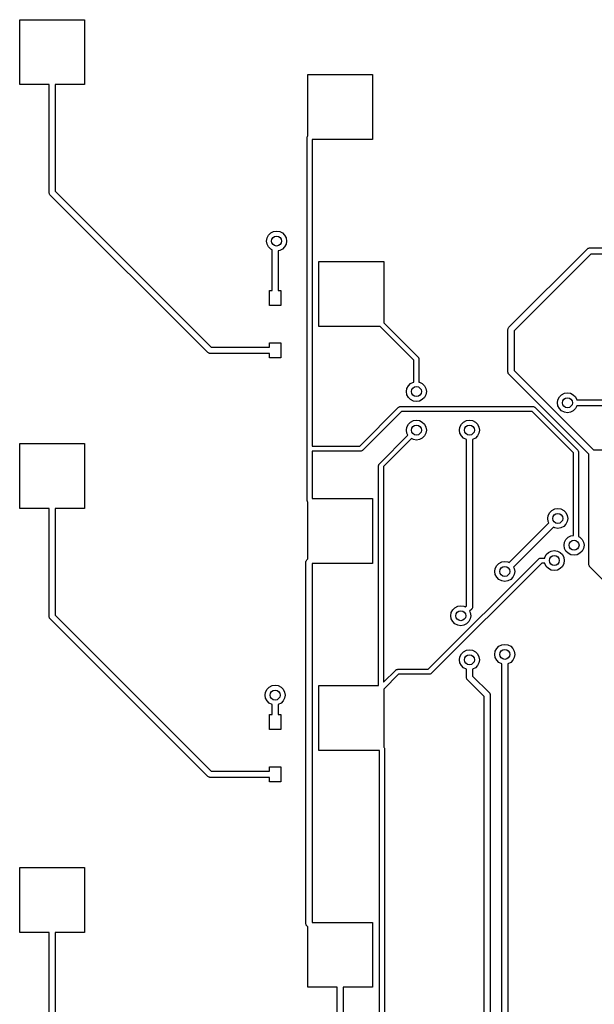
# Model space of a CAD drawing. Extents: x 3.08 to 5.54, y -3.21 to -0.59.
# Tile 2 of 10: x 3.08 to 3.99, y -2.19 to -0.63. Entities that reach past the tile are written whole.
import ezdxf

# ---------------------------------------------------------------- set-up
doc = ezdxf.new("R2010")
doc.units = 0
doc.header["$MEASUREMENT"] = 0
doc.layers.add('BLACK', color=7, linetype='CONTINUOUS')

msp = doc.modelspace()

# ---------------------------------------------------------------- linework, layer by layer
at = {"layer": 'BLACK', "linetype": 'CONTINUOUS'}
for p, q in [((3.08268, -0.737204), (3.08268, -0.634842)), ((3.08268, -0.634842), (3.18504, -0.634842)), ((3.18504, -0.634842), (3.18504, -0.737204)), ((3.5374, -0.818378), (3.5374, -0.721456)), ((3.5374, -0.721456), (3.63976, -0.721456)), ((3.63976, -0.721456), (3.63976, -0.823818)), ((3.12894, -0.737204), (3.08268, -0.737204)), ((3.12894, -0.90765), (3.12894, -0.737204)), ((3.18504, -0.737204), (3.13878, -0.737204)), ((3.13878, -0.737204), (3.13878, -0.905612)), ((3.53643, -0.820847), (3.53653, -0.820545)), ((3.53643, -1.39372), (3.53643, -0.820847)), ((3.53648, -0.820231), (3.5369, -0.81941)), ((3.53653, -0.820545), (3.53648, -0.820231)), ((3.5369, -0.81941), (3.53719, -0.818533)), ((3.53719, -0.818533), (3.5374, -0.818378)), ((3.63976, -0.823818), (3.54431, -0.823818)), ((3.54431, -0.823818), (3.54431, -1.30777)), ((3.12928, -0.908813), (3.12894, -0.90765)), ((3.12953, -0.909998), (3.12928, -0.908813)), ((3.12968, -0.910202), (3.12953, -0.909998)), ((3.12972, -0.910309), (3.12968, -0.910202)), ((3.12985, -0.910428), (3.12972, -0.910309)), ((3.13038, -0.91113), (3.12985, -0.910428)), ((3.37955, -1.1603), (3.13038, -0.91113)), ((3.13878, -0.905612), (3.38507, -1.1519)), ((3.47321, -0.979386), (3.47545, -0.974996)), ((3.47545, -0.974996), (3.47893, -0.971512)), ((3.47893, -0.971512), (3.48332, -0.969275)), ((3.48332, -0.969275), (3.48819, -0.968504)), ((3.48819, -0.968504), (3.49306, -0.969275)), ((3.49306, -0.969275), (3.49745, -0.971512)), ((3.49745, -0.971512), (3.50093, -0.974996)), ((3.50093, -0.974996), (3.50317, -0.979386)), ((3.47244, -0.984252), (3.47321, -0.979386)), ((3.47321, -0.989118), (3.47244, -0.984252)), ((3.47545, -0.993508), (3.47321, -0.989118)), ((3.47893, -0.996992), (3.47545, -0.993508)), ((3.50093, -0.993508), (3.49745, -0.996992)), ((3.50317, -0.989118), (3.50093, -0.993508)), ((3.50317, -0.979386), (3.50394, -0.984252)), ((3.50394, -0.984252), (3.50317, -0.989118)), ((3.48097, -0.99803), (3.47893, -0.996992)), ((3.48097, -1.06234), (3.48097, -0.99803)), ((3.49306, -0.999229), (3.49081, -0.999585)), ((3.49081, -0.999585), (3.49081, -1.06234)), ((3.49745, -0.996992), (3.49306, -0.999229)), ((3.8548, -1.12048), (3.97876, -0.99652)), ((3.98428, -1.00492), (3.86321, -1.126)), ((3.97876, -0.99652), (3.97947, -0.995996)), ((3.97947, -0.995996), (3.97958, -0.995859)), ((3.97958, -0.995859), (3.97969, -0.995827)), ((3.97969, -0.995827), (3.97989, -0.995675)), ((3.97989, -0.995675), (3.98108, -0.99542)), ((3.98108, -0.99542), (3.98224, -0.995079)), ((3.98224, -0.995079), (4.02067, -0.995079)), ((4.02067, -1.00492), (3.98428, -1.00492)), ((3.55512, -1.11909), (3.55512, -1.01673)), ((3.55512, -1.01673), (3.65748, -1.01673)), ((3.65748, -1.01673), (3.65748, -1.11353)), ((3.47703, -1.08596), (3.47703, -1.06234)), ((3.47703, -1.06234), (3.48097, -1.06234)), ((3.49081, -1.06234), (3.49475, -1.06234)), ((3.49475, -1.06234), (3.49475, -1.08596)), ((3.49475, -1.08596), (3.47703, -1.08596)), ((3.65191, -1.11909), (3.55512, -1.11909)), ((3.70505, -1.17223), (3.65191, -1.11909)), ((3.65748, -1.11353), (3.71177, -1.16782)), ((3.85336, -1.12396), (3.85349, -1.12309)), ((3.85336, -1.19096), (3.85336, -1.12396)), ((3.85348, -1.12291), (3.85353, -1.12281)), ((3.85349, -1.12309), (3.85348, -1.12291)), ((3.85353, -1.12281), (3.85357, -1.12256)), ((3.85357, -1.12256), (3.85422, -1.12154)), ((3.85422, -1.12154), (3.8548, -1.12048)), ((3.86321, -1.126), (3.86321, -1.18892)), ((3.47703, -1.1519), (3.47703, -1.14501)), ((3.47703, -1.14501), (3.49475, -1.14501)), ((3.49475, -1.14501), (3.49475, -1.16863)), ((3.38061, -1.16088), (3.37955, -1.1603)), ((3.38163, -1.16154), (3.38061, -1.16088)), ((3.38188, -1.16158), (3.38163, -1.16154)), ((3.38198, -1.16163), (3.38188, -1.16158)), ((3.38216, -1.16162), (3.38198, -1.16163)), ((3.38303, -1.16174), (3.38216, -1.16162)), ((3.47703, -1.16174), (3.38303, -1.16174)), ((3.38507, -1.1519), (3.47703, -1.1519)), ((3.47703, -1.16863), (3.47703, -1.16174)), ((3.49475, -1.16863), (3.47703, -1.16863)), ((3.70505, -1.20684), (3.70505, -1.17223)), ((3.71177, -1.16782), (3.71192, -1.1681)), ((3.71192, -1.1681), (3.71217, -1.16829)), ((3.71217, -1.16829), (3.71246, -1.16917)), ((3.71246, -1.16917), (3.71288, -1.16999)), ((3.71288, -1.16999), (3.71283, -1.1703)), ((3.71283, -1.1703), (3.71292, -1.1706)), ((3.71292, -1.1706), (3.71292, -1.20684)), ((3.8537, -1.19213), (3.85336, -1.19096)), ((3.85396, -1.19331), (3.8537, -1.19213)), ((3.85411, -1.19351), (3.85396, -1.19331)), ((3.85414, -1.19362), (3.85411, -1.19351)), ((3.85428, -1.19374), (3.85414, -1.19362)), ((3.8548, -1.19444), (3.85428, -1.19374)), ((3.9813, -1.32094), (3.8548, -1.19444)), ((3.86321, -1.18892), (3.98826, -1.31398)), ((3.69625, -1.2127), (3.69973, -1.20922)), ((3.69973, -1.20922), (3.70412, -1.20698)), ((3.70412, -1.20698), (3.70505, -1.20684)), ((3.71292, -1.20684), (3.71385, -1.20698)), ((3.71385, -1.20698), (3.71824, -1.20922)), ((3.71824, -1.20922), (3.72173, -1.2127)), ((3.69324, -1.22196), (3.69401, -1.21709)), ((3.69401, -1.22683), (3.69324, -1.22196)), ((3.69401, -1.21709), (3.69625, -1.2127)), ((3.69625, -1.23122), (3.69401, -1.22683)), ((3.72173, -1.2127), (3.72397, -1.21709)), ((3.72397, -1.22683), (3.72173, -1.23122)), ((3.72397, -1.21709), (3.72474, -1.22196)), ((3.72474, -1.22196), (3.72397, -1.22683)), ((3.93459, -1.23042), (3.93808, -1.22693)), ((3.93808, -1.22693), (3.94247, -1.22469)), ((3.94247, -1.22469), (3.94733, -1.22392)), ((3.94733, -1.22392), (3.9522, -1.22469)), ((3.9522, -1.22469), (3.95659, -1.22693)), ((3.95659, -1.22693), (3.96007, -1.23042)), ((3.69973, -1.2347), (3.69625, -1.23122)), ((3.70412, -1.23694), (3.69973, -1.2347)), ((3.70899, -1.23771), (3.70412, -1.23694)), ((3.71385, -1.23694), (3.70899, -1.23771)), ((3.71824, -1.2347), (3.71385, -1.23694)), ((3.72173, -1.23122), (3.71824, -1.2347)), ((3.93159, -1.23967), (3.93236, -1.23481)), ((3.93236, -1.24454), (3.93159, -1.23967)), ((3.93236, -1.23481), (3.93459, -1.23042)), ((3.96007, -1.23042), (3.96228, -1.23475)), ((3.96228, -1.23475), (4.22364, -1.23475)), ((3.61945, -1.30805), (3.68078, -1.24672)), ((3.6852, -1.25344), (3.62386, -1.31477)), ((3.68078, -1.24672), (3.68107, -1.24657)), ((3.68107, -1.24657), (3.68125, -1.24631)), ((3.68125, -1.24631), (3.68213, -1.24603)), ((3.68213, -1.24603), (3.68295, -1.24561)), ((3.68295, -1.24561), (3.68326, -1.24566)), ((3.68326, -1.24566), (3.68357, -1.24556)), ((3.68357, -1.24556), (3.89319, -1.24556)), ((3.89156, -1.25344), (3.6852, -1.25344)), ((3.8978, -1.25968), (3.89156, -1.25344)), ((3.89319, -1.24556), (3.89349, -1.24566)), ((3.89349, -1.24566), (3.8938, -1.24561)), ((3.8938, -1.24561), (3.89462, -1.24603)), ((3.89462, -1.24603), (3.8955, -1.24631)), ((3.8955, -1.24631), (3.89569, -1.24657)), ((3.89569, -1.24657), (3.89597, -1.24672)), ((3.89597, -1.24672), (3.90337, -1.25411)), ((3.90337, -1.25411), (3.90337, -1.25411)), ((3.90337, -1.25411), (3.96341, -1.31416)), ((3.93459, -1.24893), (3.93236, -1.24454)), ((3.93808, -1.25241), (3.93459, -1.24893)), ((3.94247, -1.25465), (3.93808, -1.25241)), ((3.94733, -1.25542), (3.94247, -1.25465)), ((3.9522, -1.25465), (3.94733, -1.25542)), ((3.95659, -1.25241), (3.9522, -1.25465)), ((3.96007, -1.24893), (3.95659, -1.25241)), ((3.96228, -1.24459), (3.96007, -1.24893)), ((4.2216, -1.24459), (3.96228, -1.24459)), ((3.69401, -1.27794), (3.69625, -1.27355)), ((3.69625, -1.27355), (3.69973, -1.27007)), ((3.69973, -1.27007), (3.70412, -1.26783)), ((3.70412, -1.26783), (3.70899, -1.26706)), ((3.70899, -1.26706), (3.71385, -1.26783)), ((3.71385, -1.26783), (3.71824, -1.27007)), ((3.71824, -1.27007), (3.72173, -1.27355)), ((3.72173, -1.27355), (3.72397, -1.27794)), ((3.77767, -1.27794), (3.77991, -1.27355)), ((3.77991, -1.27355), (3.78339, -1.27007)), ((3.78339, -1.27007), (3.78778, -1.26783)), ((3.78778, -1.26783), (3.79265, -1.26706)), ((3.79265, -1.26706), (3.79752, -1.26783)), ((3.79752, -1.26783), (3.80191, -1.27007)), ((3.80191, -1.27007), (3.80539, -1.27355)), ((3.80539, -1.27355), (3.80763, -1.27794)), ((3.95669, -1.31857), (3.8978, -1.25968)), ((3.8978, -1.25968), (3.8978, -1.25968)), ((3.69324, -1.28281), (3.69401, -1.27794)), ((3.69401, -1.28767), (3.69324, -1.28281)), ((3.69554, -1.29068), (3.69401, -1.28767)), ((3.72397, -1.28767), (3.72173, -1.29206)), ((3.72397, -1.27794), (3.72474, -1.28281)), ((3.72474, -1.28281), (3.72397, -1.28767)), ((3.7769, -1.28281), (3.77767, -1.27794)), ((3.77767, -1.28767), (3.7769, -1.28281)), ((3.77991, -1.29206), (3.77767, -1.28767)), ((3.80763, -1.28767), (3.80539, -1.29206)), ((3.80763, -1.27794), (3.8084, -1.28281)), ((3.8084, -1.28281), (3.80763, -1.28767)), ((3.08268, -1.4065), (3.08268, -1.30413)), ((3.08268, -1.30413), (3.18504, -1.30413)), ((3.18504, -1.30413), (3.18504, -1.4065)), ((3.65043, -1.3358), (3.69554, -1.29068)), ((3.70111, -1.29625), (3.65715, -1.34021)), ((3.70412, -1.29779), (3.70111, -1.29625)), ((3.70899, -1.29856), (3.70412, -1.29779)), ((3.71385, -1.29779), (3.70899, -1.29856)), ((3.71824, -1.29555), (3.71385, -1.29779)), ((3.72173, -1.29206), (3.71824, -1.29555)), ((3.78339, -1.29555), (3.77991, -1.29206)), ((3.78773, -1.29776), (3.78339, -1.29555)), ((3.78773, -1.56007), (3.78773, -1.29776)), ((3.80191, -1.29555), (3.79757, -1.29776)), ((3.79757, -1.29776), (3.79757, -1.56211)), ((3.80539, -1.29206), (3.80191, -1.29555)), ((3.54431, -1.30777), (3.54459, -1.30805)), ((3.62108, -1.31593), (3.54431, -1.31593)), ((3.54431, -1.31593), (3.54431, -1.39075)), ((3.54459, -1.30805), (3.61945, -1.30805)), ((3.62138, -1.31583), (3.62108, -1.31593)), ((3.62169, -1.31588), (3.62138, -1.31583)), ((3.62251, -1.31546), (3.62169, -1.31588)), ((3.62339, -1.31517), (3.62251, -1.31546)), ((3.62358, -1.31492), (3.62339, -1.31517)), ((3.62386, -1.31477), (3.62358, -1.31492)), ((3.95669, -1.44898), (3.95669, -1.31857)), ((3.96341, -1.31416), (3.96356, -1.31444)), ((3.96356, -1.31444), (3.96382, -1.31463)), ((3.96382, -1.31463), (3.9641, -1.31551)), ((3.9641, -1.31551), (3.96452, -1.31633)), ((3.96452, -1.31633), (3.96447, -1.31664)), ((3.96447, -1.31664), (3.96457, -1.31694)), ((3.96457, -1.31694), (3.96457, -1.45061)), ((3.9813, -1.4954), (3.9813, -1.32094)), ((3.98826, -1.31398), (4.1487, -1.31398)), ((3.64974, -1.33714), (3.65003, -1.33627)), ((3.65003, -1.33627), (3.65029, -1.33608)), ((3.65029, -1.33608), (3.65043, -1.3358)), ((3.64928, -1.33858), (3.64937, -1.33828)), ((3.64928, -1.68602), (3.64928, -1.33858)), ((3.64932, -1.33797), (3.64974, -1.33714)), ((3.64937, -1.33828), (3.64932, -1.33797)), ((3.65715, -1.34021), (3.65715, -1.68078)), ((3.53653, -1.39402), (3.53643, -1.39372)), ((3.53648, -1.39433), (3.53653, -1.39402)), ((3.5369, -1.39516), (3.53648, -1.39433)), ((3.53719, -1.39603), (3.5369, -1.39516)), ((3.5374, -1.39619), (3.53719, -1.39603)), ((3.5374, -1.48615), (3.5374, -1.39619)), ((3.54431, -1.39075), (3.63976, -1.39075)), ((3.63976, -1.39075), (3.63976, -1.49311)), ((3.12894, -1.4065), (3.08268, -1.4065)), ((3.12894, -1.57694), (3.12894, -1.4065)), ((3.18504, -1.4065), (3.13878, -1.4065)), ((3.13878, -1.4065), (3.13878, -1.5749)), ((3.91711, -1.41738), (3.91934, -1.41299)), ((3.91934, -1.41299), (3.92283, -1.4095)), ((3.92283, -1.4095), (3.92722, -1.40727)), ((3.92722, -1.40727), (3.93208, -1.4065)), ((3.93208, -1.4065), (3.93695, -1.40727)), ((3.93695, -1.40727), (3.94134, -1.4095)), ((3.94134, -1.4095), (3.94483, -1.41299)), ((3.94483, -1.41299), (3.94706, -1.41738)), ((3.85538, -1.49199), (3.91817, -1.4292)), ((3.91634, -1.42224), (3.91711, -1.41738)), ((3.91711, -1.42711), (3.91634, -1.42224)), ((3.91817, -1.4292), (3.91711, -1.42711)), ((3.94706, -1.42711), (3.94483, -1.4315)), ((3.94706, -1.41738), (3.94783, -1.42224)), ((3.94783, -1.42224), (3.94706, -1.42711)), ((3.92513, -1.43616), (3.86234, -1.49895)), ((3.92722, -1.43722), (3.92513, -1.43616)), ((3.93208, -1.43799), (3.92722, -1.43722)), ((3.93695, -1.43722), (3.93208, -1.43799)), ((3.94134, -1.43498), (3.93695, -1.43722)), ((3.94483, -1.4315), (3.94134, -1.43498)), ((3.94195, -1.46457), (3.94272, -1.4597)), ((3.94272, -1.4597), (3.94496, -1.45531)), ((3.94496, -1.45531), (3.94844, -1.45183)), ((3.94844, -1.45183), (3.95283, -1.44959)), ((3.95283, -1.44959), (3.95669, -1.44898)), ((3.96457, -1.45061), (3.96695, -1.45183)), ((3.96695, -1.45183), (3.97044, -1.45531)), ((3.97044, -1.45531), (3.97267, -1.4597)), ((3.97267, -1.4597), (3.97344, -1.46457)), ((3.91385, -1.47941), (3.91733, -1.47593)), ((3.91733, -1.47593), (3.92172, -1.47369)), ((3.92172, -1.47369), (3.92659, -1.47292)), ((3.92659, -1.47292), (3.93146, -1.47369)), ((3.93146, -1.47369), (3.93585, -1.47593)), ((3.93585, -1.47593), (3.93933, -1.47941)), ((3.94272, -1.46943), (3.94195, -1.46457)), ((3.94496, -1.47382), (3.94272, -1.46943)), ((3.94844, -1.47731), (3.94496, -1.47382)), ((3.97044, -1.47382), (3.96695, -1.47731)), ((3.97267, -1.46943), (3.97044, -1.47382)), ((3.97344, -1.46457), (3.97267, -1.46943)), ((3.53447, -1.49112), (3.53459, -1.49025)), ((3.53447, -2.06203), (3.53447, -1.49112)), ((3.53458, -1.49007), (3.53463, -1.48998)), ((3.53459, -1.49025), (3.53458, -1.49007)), ((3.53463, -1.48998), (3.53467, -1.48972)), ((3.53467, -1.48972), (3.53533, -1.48871)), ((3.53533, -1.48871), (3.53591, -1.48764)), ((3.53591, -1.48764), (3.5374, -1.48615)), ((3.72768, -1.66045), (3.90225, -1.48588)), ((3.83917, -1.49316), (3.84356, -1.49093)), ((3.84356, -1.49093), (3.84842, -1.49016)), ((3.84842, -1.49016), (3.85329, -1.49093)), ((3.85329, -1.49093), (3.85538, -1.49199)), ((3.90225, -1.48588), (3.90253, -1.48574)), ((3.90253, -1.48574), (3.90272, -1.48548)), ((3.90272, -1.48548), (3.90359, -1.4852)), ((3.90359, -1.4852), (3.90442, -1.48478)), ((3.90442, -1.48478), (3.90473, -1.48483)), ((3.90473, -1.48483), (3.90503, -1.48473)), ((3.90503, -1.48473), (3.91147, -1.48473)), ((3.91147, -1.48473), (3.91161, -1.4838)), ((3.91161, -1.4838), (3.91385, -1.47941)), ((3.93933, -1.47941), (3.94157, -1.4838)), ((3.94157, -1.4838), (3.94234, -1.48867)), ((3.94234, -1.48867), (3.94157, -1.49354)), ((3.95283, -1.47954), (3.94844, -1.47731)), ((3.9577, -1.48031), (3.95283, -1.47954)), ((3.96256, -1.47954), (3.9577, -1.48031)), ((3.96695, -1.47731), (3.96256, -1.47954)), ((3.54436, -1.49311), (3.54431, -1.49316)), ((3.54431, -1.49316), (3.54431, -2.05999)), ((3.63976, -1.49311), (3.54436, -1.49311)), ((3.90666, -1.49261), (3.7321, -1.66717)), ((3.83268, -1.5059), (3.83345, -1.50104)), ((3.83345, -1.51077), (3.83268, -1.5059)), ((3.83345, -1.50104), (3.83568, -1.49665)), ((3.83568, -1.49665), (3.83917, -1.49316)), ((3.86234, -1.49895), (3.8634, -1.50104)), ((3.8634, -1.50104), (3.86417, -1.5059)), ((3.86417, -1.5059), (3.8634, -1.51077)), ((3.91147, -1.49261), (3.90666, -1.49261)), ((3.91161, -1.49354), (3.91147, -1.49261)), ((3.91385, -1.49793), (3.91161, -1.49354)), ((3.91733, -1.50141), (3.91385, -1.49793)), ((3.92172, -1.50365), (3.91733, -1.50141)), ((3.92659, -1.50442), (3.92172, -1.50365)), ((3.93146, -1.50365), (3.92659, -1.50442)), ((3.93585, -1.50141), (3.93146, -1.50365)), ((3.93933, -1.49793), (3.93585, -1.50141)), ((3.94157, -1.49354), (3.93933, -1.49793)), ((3.98164, -1.49656), (3.9813, -1.4954)), ((3.9819, -1.49774), (3.98164, -1.49656)), ((3.98205, -1.49795), (3.9819, -1.49774)), ((3.98208, -1.49805), (3.98205, -1.49795)), ((3.98222, -1.49817), (3.98208, -1.49805)), ((3.98274, -1.49887), (3.98222, -1.49817)), ((4.12553, -1.64167), (3.98274, -1.49887)), ((3.83568, -1.51516), (3.83345, -1.51077)), ((3.83917, -1.51865), (3.83568, -1.51516)), ((3.84356, -1.52088), (3.83917, -1.51865)), ((3.84842, -1.52165), (3.84356, -1.52088)), ((3.85329, -1.52088), (3.84842, -1.52165)), ((3.85768, -1.51865), (3.85329, -1.52088)), ((3.86116, -1.51516), (3.85768, -1.51865)), ((3.8634, -1.51077), (3.86116, -1.51516)), ((3.76394, -1.57097), (3.76618, -1.56658)), ((3.76618, -1.56658), (3.76966, -1.5631)), ((3.76966, -1.5631), (3.77405, -1.56086)), ((3.77405, -1.56086), (3.77892, -1.56009)), ((3.77892, -1.56009), (3.78378, -1.56086)), ((3.78378, -1.56086), (3.78587, -1.56192)), ((3.78587, -1.56192), (3.78773, -1.56007)), ((3.79613, -1.56558), (3.79283, -1.56888)), ((3.79283, -1.56888), (3.7939, -1.57097)), ((3.79671, -1.56452), (3.79613, -1.56558)), ((3.79737, -1.5635), (3.79671, -1.56452)), ((3.7974, -1.56325), (3.79737, -1.5635)), ((3.79746, -1.56315), (3.7974, -1.56325)), ((3.79757, -1.56211), (3.79744, -1.56297)), ((3.79744, -1.56297), (3.79746, -1.56315)), ((3.12928, -1.5781), (3.12894, -1.57694)), ((3.12953, -1.57929), (3.12928, -1.5781)), ((3.12968, -1.57949), (3.12953, -1.57929)), ((3.12972, -1.5796), (3.12968, -1.57949)), ((3.12985, -1.57972), (3.12972, -1.5796)), ((3.13038, -1.58042), (3.12985, -1.57972)), ((3.37955, -1.82959), (3.13038, -1.58042)), ((3.13878, -1.5749), (3.38507, -1.82119)), ((3.76317, -1.57584), (3.76394, -1.57097)), ((3.76394, -1.5807), (3.76317, -1.57584)), ((3.76618, -1.58509), (3.76394, -1.5807)), ((3.76966, -1.58858), (3.76618, -1.58509)), ((3.79166, -1.58509), (3.78817, -1.58858)), ((3.7939, -1.5807), (3.79166, -1.58509)), ((3.7939, -1.57097), (3.79467, -1.57584)), ((3.79467, -1.57584), (3.7939, -1.5807)), ((3.77405, -1.59081), (3.76966, -1.58858)), ((3.77892, -1.59158), (3.77405, -1.59081)), ((3.78378, -1.59081), (3.77892, -1.59158)), ((3.78817, -1.58858), (3.78378, -1.59081)), ((3.78339, -1.6326), (3.78778, -1.63036)), ((3.78778, -1.63036), (3.79265, -1.62959)), ((3.79265, -1.62959), (3.79752, -1.63036)), ((3.79752, -1.63036), (3.80191, -1.6326)), ((3.83268, -1.63681), (3.83345, -1.63194)), ((3.83345, -1.63194), (3.83568, -1.62755)), ((3.83568, -1.62755), (3.83917, -1.62407)), ((3.83917, -1.62407), (3.84356, -1.62183)), ((3.84356, -1.62183), (3.84842, -1.62106)), ((3.84842, -1.62106), (3.85329, -1.62183)), ((3.85329, -1.62183), (3.85768, -1.62407)), ((3.85768, -1.62407), (3.86116, -1.62755)), ((3.86116, -1.62755), (3.8634, -1.63194)), ((3.8634, -1.63194), (3.86417, -1.63681)), ((3.7769, -1.64534), (3.77767, -1.64047)), ((3.77767, -1.65021), (3.7769, -1.64534)), ((3.77767, -1.64047), (3.77991, -1.63608)), ((3.77991, -1.63608), (3.78339, -1.6326)), ((3.80191, -1.6326), (3.80539, -1.63608)), ((3.80539, -1.63608), (3.80763, -1.64047)), ((3.80763, -1.64047), (3.8084, -1.64534)), ((3.8084, -1.64534), (3.80763, -1.65021)), ((3.83345, -1.64168), (3.83268, -1.63681)), ((3.83568, -1.64607), (3.83345, -1.64168)), ((3.83917, -1.64955), (3.83568, -1.64607)), ((3.86116, -1.64607), (3.85768, -1.64955)), ((3.8634, -1.64168), (3.86116, -1.64607)), ((3.86417, -1.63681), (3.8634, -1.64168)), ((3.65715, -1.68078), (3.67633, -1.6616)), ((3.67633, -1.6616), (3.67661, -1.66146)), ((3.67661, -1.66146), (3.6768, -1.6612)), ((3.6768, -1.6612), (3.67768, -1.66092)), ((3.67768, -1.66092), (3.6785, -1.6605)), ((3.6785, -1.6605), (3.67881, -1.66055)), ((3.67881, -1.66055), (3.67911, -1.66045)), ((3.67911, -1.66045), (3.72768, -1.66045)), ((3.77991, -1.6546), (3.77767, -1.65021)), ((3.78339, -1.65808), (3.77991, -1.6546)), ((3.78773, -1.66029), (3.78339, -1.65808)), ((3.78773, -1.67323), (3.78773, -1.66029)), ((3.80191, -1.65808), (3.79757, -1.66029)), ((3.79757, -1.66029), (3.79757, -1.67119)), ((3.80539, -1.6546), (3.80191, -1.65808)), ((3.80763, -1.65021), (3.80539, -1.6546)), ((3.8435, -1.65176), (3.83917, -1.64955)), ((3.8435, -2.31463), (3.8435, -1.65176)), ((3.85768, -1.64955), (3.85334, -1.65176)), ((3.85334, -1.65176), (3.85334, -2.31259)), ((3.68074, -1.66833), (3.65748, -1.69159)), ((3.72931, -1.66833), (3.68074, -1.66833)), ((3.72961, -1.66823), (3.72931, -1.66833)), ((3.72993, -1.66828), (3.72961, -1.66823)), ((3.73075, -1.66786), (3.72993, -1.66828)), ((3.73163, -1.66757), (3.73075, -1.66786)), ((3.73181, -1.66732), (3.73163, -1.66757)), ((3.7321, -1.66717), (3.73181, -1.66732)), ((3.78807, -1.67439), (3.78773, -1.67323)), ((3.78832, -1.67558), (3.78807, -1.67439)), ((3.78848, -1.67578), (3.78832, -1.67558)), ((3.78851, -1.67589), (3.78848, -1.67578)), ((3.78864, -1.67601), (3.78851, -1.67589)), ((3.78917, -1.67671), (3.78864, -1.67601)), ((3.81561, -1.70315), (3.78917, -1.67671)), ((3.79757, -1.67119), (3.82402, -1.69763)), ((3.47091, -1.69625), (3.47315, -1.69186)), ((3.47315, -1.69186), (3.47663, -1.68837)), ((3.47663, -1.68837), (3.48102, -1.68614)), ((3.48102, -1.68614), (3.48589, -1.68537)), ((3.48589, -1.68537), (3.49076, -1.68614)), ((3.49076, -1.68614), (3.49515, -1.68837)), ((3.49515, -1.68837), (3.49863, -1.69186)), ((3.49863, -1.69186), (3.50087, -1.69625)), ((3.55512, -1.78839), (3.55512, -1.68602)), ((3.55512, -1.68602), (3.64928, -1.68602)), ((3.65748, -1.69159), (3.65748, -1.78294)), ((3.47014, -1.70111), (3.47091, -1.69625)), ((3.47091, -1.70598), (3.47014, -1.70111)), ((3.47315, -1.71037), (3.47091, -1.70598)), ((3.50087, -1.70598), (3.49863, -1.71037)), ((3.50087, -1.69625), (3.50164, -1.70111)), ((3.50164, -1.70111), (3.50087, -1.70598)), ((3.81561, -2.98703), (3.81561, -1.70315)), ((3.82402, -1.69763), (3.82454, -1.69834)), ((3.82454, -1.69834), (3.82468, -1.69846)), ((3.82468, -1.69846), (3.82471, -1.69856)), ((3.82471, -1.69856), (3.82486, -1.69877)), ((3.82486, -1.69877), (3.82512, -1.69995)), ((3.82512, -1.69995), (3.82546, -1.70111)), ((3.82546, -1.70111), (3.82546, -2.99216)), ((3.47663, -1.71386), (3.47315, -1.71037)), ((3.48097, -1.71606), (3.47663, -1.71386)), ((3.48097, -1.73163), (3.48097, -1.71606)), ((3.49515, -1.71386), (3.49081, -1.71606)), ((3.49081, -1.71606), (3.49081, -1.73163)), ((3.49863, -1.71037), (3.49515, -1.71386)), ((3.47703, -1.75525), (3.47703, -1.73163)), ((3.47703, -1.73163), (3.48097, -1.73163)), ((3.49081, -1.73163), (3.49475, -1.73163)), ((3.49475, -1.73163), (3.49475, -1.75525)), ((3.49475, -1.75525), (3.47703, -1.75525)), ((3.65748, -1.78294), (3.65769, -1.7831)), ((3.65769, -1.7831), (3.65798, -1.78398)), ((3.65798, -1.78398), (3.6584, -1.7848)), ((3.6584, -1.7848), (3.65835, -1.78511)), ((3.65835, -1.78511), (3.65844, -1.78541)), ((3.65844, -1.78541), (3.65844, -2.35829)), ((3.65057, -1.78839), (3.55512, -1.78839)), ((3.65057, -2.35531), (3.65057, -1.78839)), ((3.47703, -1.82119), (3.47703, -1.8143)), ((3.47703, -1.8143), (3.49475, -1.8143)), ((3.49475, -1.8143), (3.49475, -1.83793)), ((3.38061, -1.83018), (3.37955, -1.82959)), ((3.38163, -1.83083), (3.38061, -1.83018)), ((3.38188, -1.83087), (3.38163, -1.83083)), ((3.38198, -1.83092), (3.38188, -1.83087)), ((3.38216, -1.83091), (3.38198, -1.83092)), ((3.38303, -1.83104), (3.38216, -1.83091)), ((3.47703, -1.83104), (3.38303, -1.83104)), ((3.38507, -1.82119), (3.47703, -1.82119)), ((3.47703, -1.83793), (3.47703, -1.83104)), ((3.49475, -1.83793), (3.47703, -1.83793)), ((3.08268, -2.07579), (3.08268, -1.97342)), ((3.08268, -1.97342), (3.18504, -1.97342)), ((3.18504, -1.97342), (3.18504, -2.07579)), ((3.53481, -2.06319), (3.53447, -2.06203)), ((3.53506, -2.06437), (3.53481, -2.06319)), ((3.53521, -2.06458), (3.53506, -2.06437)), ((3.53525, -2.06468), (3.53521, -2.06458)), ((3.53538, -2.0648), (3.53525, -2.06468)), ((3.53591, -2.06551), (3.53538, -2.0648)), ((3.5374, -2.067), (3.53591, -2.06551)), ((3.5374, -2.1624), (3.5374, -2.067)), ((3.54431, -2.05999), (3.54436, -2.06004)), ((3.54436, -2.06004), (3.63976, -2.06004)), ((3.63976, -2.06004), (3.63976, -2.1624)), ((3.12894, -2.07579), (3.08268, -2.07579)), ((3.12894, -2.24623), (3.12894, -2.07579)), ((3.18504, -2.07579), (3.13878, -2.07579)), ((3.13878, -2.07579), (3.13878, -2.24419)), ((3.58366, -2.1624), (3.5374, -2.1624)), ((3.58366, -2.2158), (3.58366, -2.1624)), ((3.63976, -2.1624), (3.5935, -2.1624)), ((3.5935, -2.1624), (3.5935, -2.21783))]:
    msp.add_line(p, q, dxfattribs=at)
at = {"layer": 'BLACK'}
for centre in [(3.48819, -0.984252), (3.70899, -1.22196), (3.94733, -1.23967), (3.70899, -1.28281), (3.79265, -1.28281), (3.93208, -1.42224), (3.9577, -1.46457), (3.92659, -1.48867), (3.84842, -1.5059), (3.77892, -1.57584), (3.84842, -1.63681), (3.79265, -1.64534), (3.48589, -1.70111)]:
    msp.add_circle(centre, 0.007874, dxfattribs=at)

doc.saveas('drawing.dxf')
